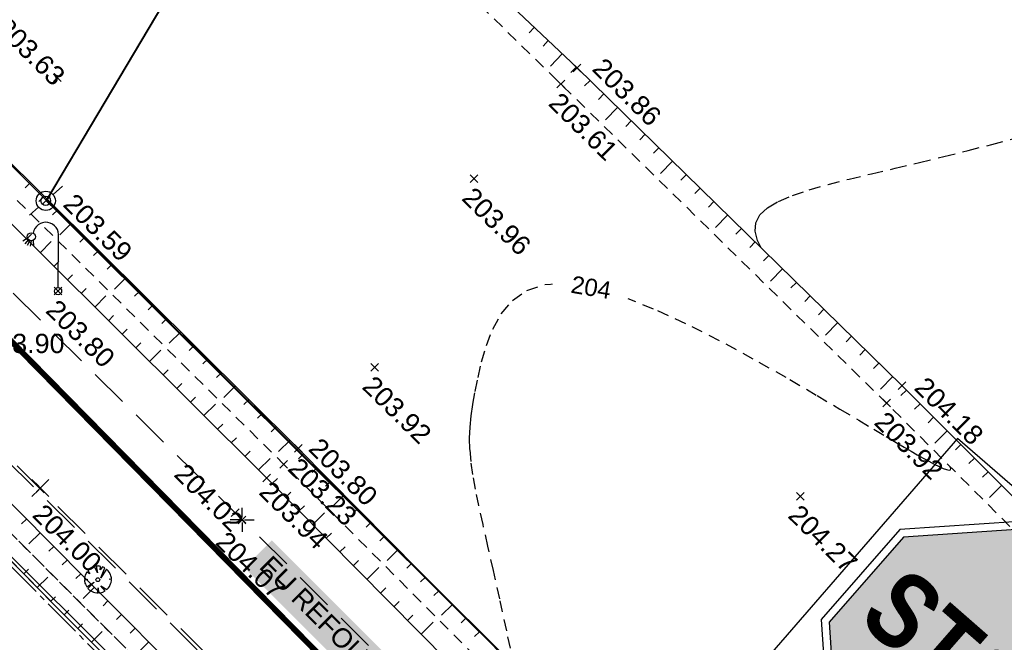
# Model space of a CAD drawing. Extents: x 1616800 to 1632437, y 2248456 to 2251974.
# Tile 12 of 256: x 1617771 to 1617822, y 2251326 to 2251358. Entities that reach past the tile are written whole.
import ezdxf
from ezdxf.enums import TextEntityAlignment as Align

# ---------------------------------------------------------------- set-up
doc = ezdxf.new("R2010")
doc.units = 0
doc.header["$LTSCALE"] = 2
doc.header["$PDMODE"] = 3
doc.header["$PDSIZE"] = 0.2
for name, pattern in [('Cadastre', [1.45, 1, -0.15, 0.15, -0.15]), ('CHEMIN', [1.5, 1, -0.5]), ('CONTINU', [0]), ('FOSSE', [0.5, 0.3, -0.2])]:
    doc.linetypes.add(name, pattern=pattern)
doc.layers.get('0').update_dxf_attribs({"linetype": 'CONTINUOUS'})
for name, color, linetype in [('01-PAP LOTS CONTOURS', 7, 'CONTINUOUS'), ('01-PAP- BORDURE CAN CS1 ET PANNEAU SIGNAL', 5, 'CONTINUOUS'), ('X-PTS TOPO-TEXTE TOPOALT', 8, 'CONTINUOUS'), ('X-PTS TOPO-TOPOPOINT', 8, 'CONTINUOUS'), ('Y - FDP TOPO-FOND _DE_PLAN', 251, 'CONTINUOUS'), ('Y - FDP TOPO-LIMITES_08441', 8, 'CONTINUOUS'), ('Y - FDP TOPO-LOT CONTOUR', 8, 'CONTINUOUS'), ('Y-FDP TOPO-CADASTRE', 11, 'Cadastre'), ('Y-FDP TOPO-CN_1_00', 8, 'FOSSE'), ('Y-FDP TOPO-CN_Cotation', 8, 'CONTINUOUS'), ('Y-FDP TOPO-CN_Cotation Cache des textes', 8, 'CONTINUOUS'), ('Y-FDP TOPO-TOP_AXE_FOSSE', 8, 'CONTINUOUS'), ('Y-FDP TOPO-TOP_BARBULE', 8, 'CONTINUOUS'), ('Y-FDP TOPO-TOP_BORNE', 8, 'CONTINUOUS'), ('Y-FDP TOPO-TOP_TALUS', 8, 'CONTINUOUS'), ('Y-FDP TOPO-TOP_VEGETATION_symb', 8, 'CONTINUOUS'), ('Y-FDP TOPO-TOP_VOIRIE', 8, 'CHEMIN'), ('Y-RESEAU EXISTANT FDP-TOP_ECLAIRAGE', 6, 'CONTINUOUS'), ('Y-RESEAU EXISTANT FDP-TOP_VANNE_RESEAU', 36, 'CONTINUOUS'), ('Y-RESEAU EXISTANT FDP-TOP_VANNE_SYMB', 36, 'CONTINUOUS')]:
    doc.layers.add(name, color=color, linetype=linetype)
doc.styles.add('Arial 1.5', font='arial.ttf', dxfattribs={"width": 0.99, "height": 0.75})
doc.styles.add('J2C-SIGNAL. VERT.1', font='ARIALN.TTF', dxfattribs={"height": 5})
doc.styles.get("Standard").update_dxf_attribs({"font": 'arial.ttf'})

# ---------------------------------------------------------------- blocks, each defined once
blk = doc.blocks.new('TCPOINT')
at = {"color": 0}
blk.add_point((0, 0), dxfattribs=at)
at = {"layer": 'X-PTS TOPO-TEXTE TOPOALT'}
blk.add_attdef('ALT', text='', height=0.75, dxfattribs=at).set_placement((0.25, -0.25), align=Align.TOP_LEFT)
blk = doc.blocks.new('TCPOINT_2')
at = {"color": 0}
blk.add_point((0, 0), dxfattribs=at)
at = {"layer": 'X-PTS TOPO-TEXTE TOPOALT'}
blk.add_attdef('ALT', (0.25, 0.25), '', height=0.75, dxfattribs=at)
blk = doc.blocks.new('L003')
at = {"color": 0}
for points in [[(-1.603583, 2.741753), (-1.846569, 2.573542)], [(-1.557039, 2.666871), (-1.745703, 2.444053)], [(-1.486771, 2.61895), (-1.61295, 2.356148)], [(-1.411328, 2.60293), (-1.464038, 2.314863)], [(-1.313678, 2.624415), (-1.28336, 2.326826)], [(0, 0.1875), (0, 2.8125)]]:
    blk.add_lwpolyline(points, dxfattribs=at)
for centre, radius in [((-1.40625, 2.8125), 0.209631), ((0, 0), 0.1875)]:
    blk.add_circle(centre, radius, dxfattribs=at)
blk.add_arc((-0.65625, 2.90625), 0.662913, 351.869898, 171.869898, dxfattribs=at)
blk = doc.blocks.new('remembrement')
at = {"color": 0}
for p, q in [((0.377, 0.329, -10), (0.864, 0.763, -10)), ((-0.837, -0.752, -10), (-0.37, -0.336, -10))]:
    blk.add_line(p, q, dxfattribs=at)
for radius in [0.5, 0.25]:
    blk.add_circle((0, 0), radius, dxfattribs=at)
blk = doc.blocks.new('arbre1')
at = {"linetype": 'CONTINU'}
for p, q in [((-0.462, 0.519), (-0.477, 0.503)), ((-0.447, 0.535), (-0.462, 0.519)), ((-0.356, 0.599), (-0.447, 0.535)), ((-0.294, 0.631), (-0.356, 0.599)), ((-0.125, 0.682), (-0.294, 0.631)), ((-0.075, 0.513), (-0.125, 0.682)), ((-0.049, 0.699), (-0.075, 0.513)), ((0.044, 0.701), (-0.049, 0.699)), ((0.075, 0.702), (0.044, 0.701)), ((0.153, 0.688), (0.075, 0.702)), ((0.293, 0.645), (0.153, 0.688)), ((0.24, 0.273), (0.356, 0.616)), ((0.434, 0.571), (0.24, 0.273)), ((0.356, 0.616), (0.293, 0.645)), ((0.482, 0.526), (0.434, 0.571)), ((0.498, 0.511), (0.482, 0.526)), ((-0.218, 0.045), (-0.682, 0.034)), ((-0.682, 0.034), (-0.68, -0.059)), ((-0.626, 0.283), (-0.669, 0.142)), ((-0.669, 0.142), (-0.218, 0.045)), ((-0.597, 0.345), (-0.626, 0.283)), ((-0.537, 0.44), (-0.597, 0.345)), ((-0.522, 0.455), (-0.537, 0.44)), ((-0.507, 0.471), (-0.522, 0.455)), ((-0.365, 0.366), (-0.507, 0.471)), ((-0.477, 0.503), (-0.365, 0.366)), ((0.186, -0.038), (0.691, 0.175)), ((0.709, 0.067), (0.186, -0.038)), ((0.457, 0.278), (0.593, 0.39)), ((0.642, 0.313), (0.457, 0.278)), ((0.513, 0.496), (0.498, 0.511)), ((0.498, 0.511), (0.498, 0.511)), ((0.529, 0.481), (0.513, 0.496)), ((0.593, 0.39), (0.529, 0.481)), ((0.691, 0.175), (0.642, 0.313)), ((0.712, -0.025), (0.709, 0.067)), ((-0.68, -0.059), (-0.679, -0.09)), ((-0.679, -0.09), (-0.662, -0.167)), ((-0.662, -0.167), (-0.612, -0.305)), ((-0.612, -0.305), (-0.58, -0.366)), ((-0.58, -0.366), (-0.516, -0.457)), ((-0.516, -0.457), (-0.5, -0.472)), ((-0.5, -0.472), (-0.484, -0.488)), ((-0.484, -0.488), (-0.287, -0.313)), ((-0.287, -0.313), (-0.452, -0.518)), ((-0.123, -0.68), (-0.101, -0.339)), ((-0.101, -0.339), (-0.015, -0.693)), ((0.506, -0.494), (0.442, -0.403)), ((0.442, -0.403), (0.537, -0.463)), ((0.476, -0.526), (0.491, -0.51)), ((0.491, -0.51), (0.506, -0.494)), ((0.537, -0.463), (0.552, -0.447)), ((0.552, -0.447), (0.567, -0.431)), ((0.567, -0.431), (0.626, -0.337)), ((0.626, -0.337), (0.656, -0.274)), ((0.656, -0.274), (0.699, -0.134)), ((0.699, -0.134), (0.712, -0.056)), ((0.712, -0.056), (0.712, -0.025)), ((-0.452, -0.518), (-0.436, -0.533)), ((-0.436, -0.533), (-0.421, -0.548)), ((-0.421, -0.548), (-0.326, -0.607)), ((-0.326, -0.607), (-0.264, -0.637)), ((-0.264, -0.637), (-0.123, -0.68)), ((-0.015, -0.693), (0.078, -0.691)), ((0.078, -0.691), (0.109, -0.69)), ((0.109, -0.69), (0.186, -0.672)), ((0.186, -0.672), (0.324, -0.623)), ((0.324, -0.623), (0.385, -0.59)), ((0.385, -0.59), (0.476, -0.526))]:
    blk.add_line(p, q, dxfattribs=at)
blk.add_circle((0, 0), 0.1, dxfattribs=at)
blk = doc.blocks.new('T007')
at = {"color": 0}
for p, q in [((0, 0.125), (0, 0.625)), ((-0.125, 0), (-0.625, 0)), ((0, 0), (0, 0)), ((0.125, 0), (0.625, 0)), ((0, -0.125), (0, -0.625))]:
    blk.add_line(p, q, dxfattribs=at)
blk = doc.blocks.new('zt_cache')
blk.add_wipeout([(0, 0), (1, 0), (1, 1), (0, 1)])
blk = doc.blocks.new('ab4')
blk.add_hatch(color=240).paths.add_polyline_path([(-0.1957, 0.9718), (-0.4724, 0.6951), (-0.4724, 0.3037), (-0.1957, 0.027), (0.1957, 0.027), (0.4724, 0.3037), (0.4724, 0.6951), (0.1957, 0.9718)])
at = {"color": 7}
blk.add_lwpolyline([(-0.2069, 0.9988), (-0.4994, 0.7063), (-0.4994, 0.2925), (-0.2069, 0), (0.2069, 0), (0.4994, 0.2925), (0.4994, 0.7063), (0.2069, 0.9988)], close=True, dxfattribs=at)
at = {"color": 240}
blk.add_lwpolyline([(-0.1957, 0.9718), (-0.4724, 0.6951), (-0.4724, 0.3037), (-0.1957, 0.027), (0.1957, 0.027), (0.4724, 0.3037), (0.4724, 0.6951), (0.1957, 0.9718)], close=True, dxfattribs=at)
at = {"color": 7, "true_color": 0xffffff, "insert": (0.0005, 0.6321), "char_height": 0.260141, "width": 0.811477, "attachment_point": 2, "style": 'J2C-SIGNAL. VERT.1'}
blk.add_mtext('{\\fArial Narrow|b1|i0|c0|p34;STOP}', dxfattribs=at)

msp = doc.modelspace()

# ---------------------------------------------------------------- linework, layer by layer
at = {"layer": '01-PAP- BORDURE CAN CS1 ET PANNEAU SIGNAL', "color": 7, "flags": 128}
msp.add_lwpolyline([(1617831.9567, 2251325.6532), (1617819.676, 2251336.2973), (1617805.9569, 2251320.4689), (1617818.2376, 2251309.8248)], close=True, dxfattribs=at)
at = {"layer": 'Y - FDP TOPO-FOND _DE_PLAN', "linetype": 'CONTINU', "flags": 128}
msp.add_lwpolyline([(1617710.5803, 2251389.7607), (1617791, 2251309.8131)], dxfattribs=at)
msp.add_lwpolyline([(1617710.5803, 2251389.7607), (1617791, 2251309.8131)], dxfattribs=at)
at = {"layer": 'Y - FDP TOPO-LIMITES_08441', "flags": 128}
msp.add_lwpolyline([(1617779.8858, 2251505.5659), (1617765.2998, 2251486.3484), (1617784.4214, 2251466.6456), (1617734.9687, 2251385.9272), (1617772.3567, 2251348.6685), (1617847.1771, 2251474.5826), (1617847.8922, 2251475.7862)], close=True, dxfattribs=at)
at = {"layer": 'Y-FDP TOPO-CADASTRE'}
msp.add_line((1617758.1601, 2251342.1198), (1617817.2451, 2251282.5057), dxfattribs=at)
at = {"layer": 'Y-FDP TOPO-CN_1_00', "linetype": 'FOSSE'}
for points in [[(1617809.4876, 2251346.1988), (1617809.2934, 2251346.593), (1617809.1732, 2251347.0691), (1617809.2055, 2251347.5111), (1617809.4126, 2251347.9165), (1617809.8099, 2251348.2845), (1617810.3846, 2251348.6203), (1617811.1168, 2251348.9307), (1617811.9866, 2251349.2225), (1617812.9743, 2251349.5027), (1617814.0598, 2251349.7779), (1617815.2234, 2251350.0551), (1617816.4452, 2251350.3411), (1617817.7044, 2251350.6406), (1617818.9767, 2251350.95), (1617820.2369, 2251351.2638), (1617821.4599, 2251351.5764), (1617822.6203, 2251351.8821)], [(1617796.6618, 2251324.4201), (1617796.2658, 2251326.3051), (1617795.9044, 2251327.9679), (1617795.5783, 2251329.429), (1617795.2885, 2251330.7089), (1617795.0359, 2251331.828), (1617794.8215, 2251332.8066), (1617794.646, 2251333.6653), (1617794.5104, 2251334.4244), (1617794.4153, 2251335.1046), (1617794.3596, 2251335.7273), (1617794.342, 2251336.314), (1617794.3612, 2251336.8865), (1617794.4158, 2251337.4663), (1617794.5044, 2251338.0751), (1617794.6257, 2251338.7345), (1617794.7783, 2251339.466), (1617794.9657, 2251340.2793), (1617795.2105, 2251341.136), (1617795.5398, 2251341.9856), (1617795.9812, 2251342.7776), (1617796.5618, 2251343.4615), (1617797.3091, 2251343.9869), (1617798.2503, 2251344.3033), (1617799.4128, 2251344.3602), (1617800.8092, 2251344.1251), (1617802.3928, 2251343.6362), (1617804.1021, 2251342.95), (1617805.8759, 2251342.1227), (1617807.6526, 2251341.2107), (1617809.3708, 2251340.27), (1617810.9692, 2251339.3571), (1617812.3862, 2251338.5283), (1617813.5758, 2251337.8275), (1617814.5522, 2251337.2504), (1617815.3453, 2251336.7802), (1617815.9845, 2251336.4003), (1617816.4996, 2251336.0939), (1617816.9202, 2251335.8443), (1617817.276, 2251335.635), (1617817.5965, 2251335.4491), (1617817.9053, 2251335.2737), (1617818.2015, 2251335.1102), (1617818.4782, 2251334.9637), (1617818.7282, 2251334.8395), (1617818.9445, 2251334.7425), (1617819.1202, 2251334.6781), (1617819.2483, 2251334.6512), (1617819.3217, 2251334.667), (1617819.3357, 2251334.7289), (1617819.2948, 2251334.8339), (1617819.2852, 2251334.8493)]]:
    msp.add_lwpolyline(points, dxfattribs=at)
at = {"layer": 'Y-FDP TOPO-TOP_BARBULE'}
for p, q in [((1617797.6986, 2251357.6619), (1617797.4367, 2251357.385)), ((1617798.4251, 2251356.9747), (1617798.1596, 2251356.6939)), ((1617799.1516, 2251356.2875), (1617798.5459, 2251355.6472)), ((1617799.8781, 2251355.6004), (1617799.6053, 2251355.3119)), ((1617800.5936, 2251354.9017), (1617800.3155, 2251354.6176)), ((1617801.3083, 2251354.2023), (1617801.0301, 2251353.918)), ((1617802.0231, 2251353.5029), (1617801.3967, 2251352.8628)), ((1617802.7378, 2251352.8036), (1617802.4592, 2251352.5189)), ((1617803.4526, 2251352.1042), (1617803.1738, 2251351.8193)), ((1617804.1673, 2251351.4048), (1617803.8884, 2251351.1197)), ((1617804.8821, 2251350.7054), (1617804.2541, 2251350.0636)), ((1617805.5968, 2251350.006), (1617805.3175, 2251349.7206)), ((1617771.5226, 2251349.592), (1617771.2548, 2251349.322)), ((1617806.3116, 2251349.3066), (1617806.0321, 2251349.021)), ((1617772.2325, 2251348.8876), (1617771.9649, 2251348.6179)), ((1617772.9423, 2251348.1832), (1617772.675, 2251347.9138)), ((1617807.0263, 2251348.6072), (1617806.7467, 2251348.3214)), ((1617807.7411, 2251347.9078), (1617807.1115, 2251347.2644)), ((1617773.6522, 2251347.4789), (1617773.0513, 2251346.8733)), ((1617808.4558, 2251347.2084), (1617808.1758, 2251346.9223)), ((1617771.3216, 2251346.6492), (1617771.5782, 2251346.9073)), ((1617774.362, 2251346.7745), (1617774.0952, 2251346.5056)), ((1617772.0308, 2251345.9441), (1617772.6092, 2251346.526)), ((1617809.1705, 2251346.509), (1617808.8904, 2251346.2227)), ((1617775.0719, 2251346.0702), (1617774.8053, 2251345.8015)), ((1617809.8853, 2251345.8096), (1617809.605, 2251345.5232)), ((1617772.74, 2251345.2391), (1617772.9975, 2251345.4982)), ((1617775.7817, 2251345.3658), (1617775.5155, 2251345.0974)), ((1617810.6, 2251345.1102), (1617809.9689, 2251344.4653)), ((1617773.4491, 2251344.5341), (1617773.7072, 2251344.7937)), ((1617776.4916, 2251344.6614), (1617775.893, 2251344.0582)), ((1617774.1583, 2251343.8291), (1617774.4169, 2251344.0891)), ((1617811.3148, 2251344.4109), (1617811.0341, 2251344.124)), ((1617774.8675, 2251343.124), (1617775.4503, 2251343.7102)), ((1617777.2014, 2251343.9571), (1617776.9357, 2251343.6892)), ((1617812.0295, 2251343.7115), (1617811.7487, 2251343.4244)), ((1617777.9113, 2251343.2527), (1617777.6458, 2251342.9851)), ((1617775.5767, 2251342.419), (1617775.8362, 2251342.68)), ((1617778.6211, 2251342.5484), (1617778.3559, 2251342.281)), ((1617812.7443, 2251343.0121), (1617812.4632, 2251342.7249)), ((1617813.459, 2251342.3127), (1617812.8263, 2251341.6661)), ((1617776.2859, 2251341.714), (1617776.5459, 2251341.9755)), ((1617779.331, 2251341.844), (1617778.7347, 2251341.2431)), ((1617814.1738, 2251341.6133), (1617813.8924, 2251341.3257)), ((1617776.9951, 2251341.009), (1617777.2555, 2251341.2709)), ((1617780.0408, 2251341.1396), (1617779.7761, 2251340.8728)), ((1617777.7043, 2251340.3039), (1617778.2913, 2251340.8945)), ((1617814.8885, 2251340.9139), (1617814.607, 2251340.6262)), ((1617780.7507, 2251340.4353), (1617780.4862, 2251340.1687)), ((1617815.6033, 2251340.2145), (1617815.3215, 2251339.9266)), ((1617778.4135, 2251339.5989), (1617778.6749, 2251339.8619)), ((1617781.4605, 2251339.7309), (1617781.1963, 2251339.4646)), ((1617816.318, 2251339.5151), (1617815.6837, 2251338.8669)), ((1617779.1227, 2251338.8939), (1617779.3845, 2251339.1573)), ((1617782.1704, 2251339.0265), (1617781.5765, 2251338.428)), ((1617779.8319, 2251338.1889), (1617780.0942, 2251338.4528)), ((1617817.0301, 2251338.8131), (1617816.7451, 2251338.5283)), ((1617780.541, 2251337.4839), (1617781.1324, 2251338.0787)), ((1617782.8802, 2251338.3222), (1617782.6165, 2251338.0564)), ((1617817.7369, 2251338.1057), (1617817.452, 2251337.821)), ((1617783.5901, 2251337.6178), (1617783.3266, 2251337.3523)), ((1617781.2502, 2251336.7788), (1617781.5135, 2251337.0437)), ((1617784.2999, 2251336.9135), (1617784.0367, 2251336.6482)), ((1617818.4437, 2251337.3982), (1617818.1589, 2251337.1137)), ((1617819.1505, 2251336.6908), (1617818.51, 2251336.0509)), ((1617781.9594, 2251336.0738), (1617782.2232, 2251336.3391)), ((1617785.0098, 2251336.2091), (1617784.4182, 2251335.6129)), ((1617819.8572, 2251335.9833), (1617819.5727, 2251335.6991)), ((1617782.6686, 2251335.3688), (1617782.9329, 2251335.6346)), ((1617785.7168, 2251335.5019), (1617785.4518, 2251335.2403)), ((1617783.3778, 2251334.6638), (1617783.9735, 2251335.2629)), ((1617820.564, 2251335.2759), (1617820.2797, 2251334.9918)), ((1617786.4194, 2251334.7904), (1617786.1556, 2251334.5299)), ((1617821.2708, 2251334.5684), (1617820.9866, 2251334.2845)), ((1617784.0844, 2251333.9561), (1617784.3524, 2251334.221)), ((1617787.1221, 2251334.0788), (1617786.8594, 2251333.8194)), ((1617821.9776, 2251333.861), (1617821.3384, 2251333.2224)), ((1617784.7873, 2251333.2449), (1617785.0563, 2251333.5107)), ((1617787.8247, 2251333.3673), (1617787.2362, 2251332.7861)), ((1617785.4902, 2251332.5336), (1617785.7603, 2251332.8005)), ((1617786.1931, 2251331.8223), (1617786.8032, 2251332.4251)), ((1617788.5274, 2251332.6557), (1617788.2669, 2251332.3986)), ((1617771.3261, 2251332.1117), (1617771.0658, 2251331.8538)), ((1617789.23, 2251331.9442), (1617788.9707, 2251331.6881)), ((1617772.03, 2251331.4014), (1617771.4459, 2251330.8225)), ((1617786.896, 2251331.111), (1617787.1682, 2251331.38)), ((1617789.9327, 2251331.2327), (1617789.6745, 2251330.9777)), ((1617772.734, 2251330.6912), (1617772.475, 2251330.4345)), ((1617787.5989, 2251330.3997), (1617787.8722, 2251330.6697)), ((1617790.6353, 2251330.5211), (1617790.057, 2251329.95)), ((1617773.4379, 2251329.9809), (1617773.1795, 2251329.7248)), ((1617788.3019, 2251329.6884), (1617788.5761, 2251329.9595)), ((1617791.338, 2251329.8096), (1617791.0821, 2251329.5569)), ((1617771.1788, 2251329.2622), (1617771.4205, 2251329.4996)), ((1617774.1419, 2251329.2707), (1617773.8841, 2251329.0152)), ((1617789.0048, 2251328.9772), (1617789.6242, 2251329.5893)), ((1617771.8794, 2251328.5487), (1617772.4271, 2251329.0865)), ((1617792.0406, 2251329.098), (1617791.7858, 2251328.8464)), ((1617774.847, 2251328.5616), (1617774.2699, 2251327.9865)), ((1617789.7077, 2251328.2659), (1617789.984, 2251328.539)), ((1617792.7433, 2251328.3865), (1617792.4896, 2251328.136)), ((1617772.5801, 2251327.8352), (1617772.8252, 2251328.0759)), ((1617775.5529, 2251327.8533), (1617775.2971, 2251327.5984)), ((1617790.4106, 2251327.5546), (1617790.688, 2251327.8287)), ((1617773.2833, 2251327.1242), (1617773.5273, 2251327.3684)), ((1617793.4459, 2251327.6749), (1617792.8778, 2251327.1139)), ((1617776.2588, 2251327.145), (1617776.0037, 2251326.8907)), ((1617791.1135, 2251326.8433), (1617791.3919, 2251327.1185)), ((1617791.8164, 2251326.132), (1617792.4452, 2251326.7534)), ((1617794.1486, 2251326.9634), (1617793.8972, 2251326.7152)), ((1617773.9906, 2251326.4173), (1617774.2349, 2251326.6617)), ((1617774.6979, 2251325.7103), (1617775.248, 2251326.2607)), ((1617776.9647, 2251326.4367), (1617776.7103, 2251326.1831)), ((1617794.8512, 2251326.2519), (1617794.601, 2251326.0047)), ((1617777.6706, 2251325.7283), (1617777.0997, 2251325.1594))]:
    msp.add_line(p, q, dxfattribs=at)
at = {"layer": 'Y-FDP TOPO-TOP_TALUS', "linetype": 'Continuous', "flags": 128}
for points in [[(1617723.8763, 2251376.7105), (1617740.6272, 2251359.8726), (1617740.6272, 2251359.8726), (1617757.0131, 2251343.6875), (1617757.0131, 2251343.6875), (1617772.755, 2251327.6571)], [(1617762.3028, 2251341.2156), (1617762.3028, 2251341.2156), (1617774.4088, 2251329.0014), (1617791.6042, 2251311.7466), (1617807.8236, 2251295.3302), (1617820.136, 2251282.792)], [(1617772.755, 2251327.6571), (1617773.0114, 2251327.396), (1617790.2702, 2251310.1456), (1617799.2058, 2251301.046)]]:
    msp.add_lwpolyline(points, dxfattribs=at)

# ---------------------------------------------------------------- block references
at = {"layer": '01-PAP- BORDURE CAN CS1 ET PANNEAU SIGNAL', "lineweight": 0, "xscale": 15.00134620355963, "yscale": 15.00134620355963, "zscale": 15.00134620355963, "rotation": 318.8279158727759}
msp.add_blockref('ab4', (1617815.3469, 2251318.6583), dxfattribs=at)
at = {"layer": 'X-PTS TOPO-TOPOPOINT'}
ref = msp.add_blockref('TCPOINT', (1617772.9213, 2251355.0429, 203.63), dxfattribs=dict(at, rotation=315.4245989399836))
ref.add_attrib('ALT', '203.63', dxfattribs={"layer": 'X-PTS TOPO-TEXTE TOPOALT', "height": 1, "rotation": 315.4246}).set_placement((1617770.3769, 2251358.2626, 203.63), align=Align.TOP_LEFT)
ref = msp.add_blockref('TCPOINT', (1617799.9252, 2251355.5575, 203.86), dxfattribs=dict(at, rotation=315.4245941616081))
ref.add_attrib('ALT', '203.86', dxfattribs={"layer": 'X-PTS TOPO-TEXTE TOPOALT', "height": 1, "rotation": 315.42459}).set_placement((1617801.347, 2251356.1609, 203.86), align=Align.TOP_LEFT)
ref = msp.add_blockref('TCPOINT', (1617799.0787, 2251354.718, 203.61), dxfattribs=dict(at, rotation=315.424594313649))
ref.add_attrib('ALT', '203.61', dxfattribs={"layer": 'X-PTS TOPO-TEXTE TOPOALT', "height": 1, "rotation": 315.42459}).set_placement((1617799.0813, 2251354.3644, 203.61), align=Align.TOP_LEFT)
ref = msp.add_blockref('TCPOINT', (1617794.5736, 2251349.7946, 203.96), dxfattribs=dict(at, rotation=315.424595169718))
ref.add_attrib('ALT', '203.96', dxfattribs={"layer": 'X-PTS TOPO-TEXTE TOPOALT', "height": 1, "rotation": 315.4246}).set_placement((1617794.5762, 2251349.4411, 203.96), align=Align.TOP_LEFT)
ref = msp.add_blockref('TCPOINT', (1617772.3567, 2251348.6685, 203.59), dxfattribs=dict(at, rotation=315.4245989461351))
ref.add_attrib('ALT', '203.59', dxfattribs={"layer": 'X-PTS TOPO-TEXTE TOPOALT', "height": 1, "rotation": 315.4246}).set_placement((1617773.8617, 2251349.1162, 203.59), align=Align.TOP_LEFT)
ref = msp.add_blockref('TCPOINT', (1617772.9578, 2251343.9573, 203.8), dxfattribs=dict(at, rotation=315.4245989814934))
ref.add_attrib('ALT', '203.80', dxfattribs={"layer": 'X-PTS TOPO-TEXTE TOPOALT', "height": 1, "rotation": 315.4246}).set_placement((1617772.9604, 2251343.6038, 203.8), align=Align.TOP_LEFT)
ref = msp.add_blockref('TCPOINT', (1617768.7736, 2251341.986, 203.9), dxfattribs=at)
ref.add_attrib('ALT', '203.90', dxfattribs={"layer": 'X-PTS TOPO-TEXTE TOPOALT', "height": 1, "rotation": 0}).set_placement((1617769.0236, 2251341.736, 203.9), align=Align.TOP_LEFT)
ref = msp.add_blockref('TCPOINT', (1617789.4018, 2251339.9963, 203.92), dxfattribs=dict(at, rotation=315.4245961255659))
ref.add_attrib('ALT', '203.92', dxfattribs={"layer": 'X-PTS TOPO-TEXTE TOPOALT', "height": 1, "rotation": 315.4246}).set_placement((1617789.4044, 2251339.6428, 203.92), align=Align.TOP_LEFT)
ref = msp.add_blockref('TCPOINT', (1617816.8014, 2251339.0438, 204.18), dxfattribs=dict(at, rotation=315.4245914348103))
ref.add_attrib('ALT', '204.18', dxfattribs={"layer": 'X-PTS TOPO-TEXTE TOPOALT', "height": 1, "rotation": 315.42459}).set_placement((1617818.0814, 2251339.5831, 204.18), align=Align.TOP_LEFT)
ref = msp.add_blockref('TCPOINT', (1617815.9974, 2251338.1379, 203.92), dxfattribs=dict(at, rotation=315.424591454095))
ref.add_attrib('ALT', '203.92', dxfattribs={"layer": 'X-PTS TOPO-TEXTE TOPOALT', "height": 1, "rotation": 315.42459}).set_placement((1617816, 2251337.7844, 203.92), align=Align.TOP_LEFT)
ref = msp.add_blockref('TCPOINT', (1617785.4412, 2251335.7828, 203.8), dxfattribs=dict(at, rotation=315.4245967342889))
ref.add_attrib('ALT', '203.80', dxfattribs={"layer": 'X-PTS TOPO-TEXTE TOPOALT', "height": 1, "rotation": 315.4246}).set_placement((1617786.6069, 2251336.4161, 203.8), align=Align.TOP_LEFT)
ref = msp.add_blockref('TCPOINT_2', (1617782.1603, 2251332.439, 204.02), dxfattribs=dict(at, rotation=315.4245973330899))
ref.add_attrib('ALT', '204.02', (1617778.9254, 2251334.3725, 204.02), dxfattribs={"layer": 'X-PTS TOPO-TEXTE TOPOALT', "height": 1, "rotation": 315.4246})
ref = msp.add_blockref('TCPOINT', (1617784.6808, 2251334.9606, 203.23), dxfattribs=dict(at, rotation=315.42459692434))
ref.add_attrib('ALT', '203.23', dxfattribs={"layer": 'X-PTS TOPO-TEXTE TOPOALT', "height": 1, "rotation": 315.4246}).set_placement((1617785.535, 2251335.3864, 203.23), align=Align.TOP_LEFT)
ref = msp.add_blockref('TCPOINT_2', (1617783.7943, 2251334.2514, 203.94), dxfattribs=dict(at, rotation=315.4245969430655))
ref.add_attrib('ALT', '203.94', (1617783.3364, 2251333.4482, 203.94), dxfattribs={"layer": 'X-PTS TOPO-TEXTE TOPOALT', "height": 1, "rotation": 315.4246})
ref = msp.add_blockref('TCPOINT', (1617772.0438, 2251333.7241, 204), dxfattribs=dict(at, rotation=315.4245989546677))
ref.add_attrib('ALT', '204.00', dxfattribs={"layer": 'X-PTS TOPO-TEXTE TOPOALT', "height": 1, "rotation": 315.4246}).set_placement((1617772.2692, 2251332.9772, 204), align=Align.TOP_LEFT)
ref = msp.add_blockref('TCPOINT', (1617811.5249, 2251333.2983, 204.27), dxfattribs=dict(at, rotation=315.4245924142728))
ref.add_attrib('ALT', '204.27', dxfattribs={"layer": 'X-PTS TOPO-TEXTE TOPOALT', "height": 1, "rotation": 315.42459}).set_placement((1617811.5276, 2251332.9448, 204.27), align=Align.TOP_LEFT)
ref = msp.add_blockref('TCPOINT', (1617782.5229, 2251332.0633, 204.07), dxfattribs=dict(at, rotation=315.9))
ref.add_attrib('ALT', '204.07', dxfattribs={"layer": 'X-PTS TOPO-TEXTE TOPOALT', "height": 1, "rotation": 315.9}).set_placement((1617781.7726, 2251331.5534, 204.07), align=Align.TOP_LEFT)
at = {"layer": 'Y-FDP TOPO-TOP_BORNE', "xscale": 1.000005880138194, "yscale": 1.000005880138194, "rotation": 359.5576933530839}
msp.add_blockref('remembrement', (1617772.322, 2251348.6474, 212.167), dxfattribs=at)
at = {"layer": 'Y-FDP TOPO-TOP_BORNE', "rotation": 44.63504673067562}
msp.add_blockref('T007', (1617772.0421, 2251333.7241), dxfattribs=at)
msp.add_blockref('T007', (1617772.0421, 2251333.7241), dxfattribs=at)
msp.add_blockref('T007', (1617772.0421, 2251333.7241), dxfattribs=at)
at = {"layer": 'Y-FDP TOPO-TOP_BORNE'}
msp.add_blockref('T007', (1617782.5229, 2251332.0633, 201.34), dxfattribs=at)
at = {"layer": 'Y-FDP TOPO-TOP_VEGETATION_symb', "xscale": 0.9999976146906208, "yscale": 0.9999976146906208, "rotation": 44.63504628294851}
msp.add_blockref('arbre1', (1617775.0244, 2251328.9566), dxfattribs=at)
at = {"layer": 'Y-RESEAU EXISTANT FDP-TOP_ECLAIRAGE', "rotation": 359.5576931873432}
msp.add_blockref('L003', (1617772.9578, 2251343.9573, 212.38), dxfattribs=at)

# ---------------------------------------------------------------- texts
at = {"layer": 'Y-RESEAU EXISTANT FDP-TOP_VANNE_SYMB', "color": 33, "insert": (1617784.0649, 2251330.2919), "char_height": 1, "attachment_point": 1, "rotation": 314.97833, "bg_fill": 1, "box_fill_scale": 1.5, "bg_fill_color": 255, "bg_fill_transparency": 0}
msp.add_mtext_dynamic_manual_height_columns('EU REFOULEMENTØ160 ==>', width=19.638857, gutter_width=12.5, heights=[0], dxfattribs=at)

# ---------------------------------------------------------------- next in the draw order: block references
at = {"layer": 'Y-FDP TOPO-CN_Cotation Cache des textes', "xscale": 3.980135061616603, "yscale": 2.919031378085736, "rotation": 350.439739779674}
msp.add_blockref('zt_cache', (1617798.4353, 2251343.0389), dxfattribs=at)

# ---------------------------------------------------------------- next in the draw order: linework, layer by layer
at = {"layer": '01-PAP LOTS CONTOURS', "const_width": 0.1, "flags": 128}
msp.add_lwpolyline([(1617847.8922, 2251475.7862), (1617956.6559, 2251428.8657), (1617892.6661, 2251361.0323), (1617834.6962, 2251301.1265), (1617823.5125, 2251297.7306), (1617772.3567, 2251348.6685), (1617822.4365, 2251432.9471)], close=True, dxfattribs=at)
at = {"layer": 'Y - FDP TOPO-FOND _DE_PLAN', "linetype": 'CONTINU', "flags": 128}
msp.add_lwpolyline([(1617710.5803, 2251389.7607), (1617791, 2251309.8131), (1617817.6041, 2251283.4019), (1617817.7331, 2251274.8106), (1617772.4631, 2251227.0356)], dxfattribs=at)
at = {"layer": 'Y - FDP TOPO-LOT CONTOUR', "flags": 128}
msp.add_lwpolyline([(1617822.4365, 2251432.9471), (1617772.3567, 2251348.6685), (1617826.4283, 2251294.8169), (1617840.4495, 2251294.9641), (1617903.8303, 2251360.7956)], close=True, dxfattribs=at)
at = {"layer": 'Y-FDP TOPO-TOP_AXE_FOSSE', "linetype": 'FOSSE', "flags": 128}
for points in [[(1617717.1396, 2251384.6594), (1617724.6302, 2251377.0712), (1617741.4056, 2251360.4357), (1617757.7003, 2251344.232), (1617773.6936, 2251328.1778), (1617790.9338, 2251310.9796), (1617806.9244, 2251294.5893), (1617819.4943, 2251282.3391)], [(1617784.1628, 2251369.2815), (1617799.077, 2251354.718), (1617815.9957, 2251338.1379), (1617833.418, 2251320.72), (1617848.2243, 2251305.6493), (1617850.7342, 2251303.5559)], [(1617831.5178, 2251288.2968), (1617816.4611, 2251303.3084), (1617800.4864, 2251319.1052), (1617784.6791, 2251334.9606), (1617768.9586, 2251350.5254)], [(1617757.7003, 2251344.232), (1617757.7003, 2251344.232), (1617773.6936, 2251328.1778), (1617790.9338, 2251310.9796), (1617806.9244, 2251294.5893), (1617819.4943, 2251282.3391)]]:
    msp.add_lwpolyline(points, dxfattribs=at)
at = {"layer": 'Y-FDP TOPO-TOP_TALUS', "linetype": 'Continuous', "flags": 128}
for points in [[(1617718.2882, 2251385.1386), (1617725.1933, 2251378.2419), (1617742.4844, 2251361.2264), (1617758.7585, 2251344.7917), (1617774.4088, 2251329.0014), (1617791.6042, 2251311.7466), (1617807.8236, 2251295.3302), (1617820.136, 2251282.792)], [(1617723.8763, 2251376.7105), (1617740.6272, 2251359.8726), (1617740.6272, 2251359.8726), (1617757.0131, 2251343.6875), (1617757.0131, 2251343.6875), (1617773.0114, 2251327.396), (1617790.2702, 2251310.1456), (1617806.3655, 2251293.7547), (1617817.3748, 2251282.3749)], [(1617784.6216, 2251370.0309), (1617799.9235, 2251355.5574), (1617816.7997, 2251339.0437), (1617834.2705, 2251321.5564), (1617848.943, 2251306.5138), (1617850.7342, 2251303.5559)], [(1617833.1168, 2251288.1505), (1617817.2661, 2251303.9612), (1617801.1483, 2251319.8751), (1617785.4395, 2251335.7827), (1617769.7649, 2251351.3362)], [(1617831.6047, 2251286.7261), (1617815.5196, 2251302.6007), (1617799.5968, 2251318.259), (1617783.7926, 2251334.2514), (1617768.2184, 2251349.734)]]:
    msp.add_lwpolyline(points, dxfattribs=at)
at = {"layer": 'Y-FDP TOPO-TOP_TALUS', "flags": 128}
msp.add_lwpolyline([(1617723.8763, 2251376.7105), (1617740.6272, 2251359.8726), (1617757.0131, 2251343.6875), (1617762.2803, 2251338.3238), (1617773.0114, 2251327.396), (1617790.2702, 2251310.1456), (1617806.3655, 2251293.7547), (1617817.3748, 2251282.3749)], dxfattribs=at)
at = {"layer": 'Y-FDP TOPO-TOP_VOIRIE', "linetype": 'CHEMIN', "flags": 128}
for points in [[(1617840.0945, 2251274.7273), (1617831.8938, 2251282.9738), (1617822.487, 2251292.3846), (1617814.0101, 2251300.9903), (1617798.0551, 2251316.6239), (1617782.1585, 2251332.439), (1617766.5292, 2251347.898)], [(1617820.4165, 2251284.1544), (1617817.6879, 2251287.9796), (1617793.7568, 2251312.0579), (1617761.9707, 2251343.7001)]]:
    msp.add_lwpolyline(points, dxfattribs=at)
at = {"layer": 'Y-FDP TOPO-TOP_VOIRIE', "flags": 128}
msp.add_lwpolyline([(1617759.6128, 2251345.7432), (1617775.7503, 2251329.7562), (1617793.0031, 2251312.4798), (1617809.1343, 2251296.4507)], dxfattribs=at)
at = {"layer": 'Y-RESEAU EXISTANT FDP-TOP_VANNE_RESEAU', "flags": 128}
msp.add_lwpolyline([(1617531.7397, 2251554.5638), (1617545.3922, 2251558.6828), (1617584.4612, 2251519.5094), (1617639.3054, 2251464.659), (1617689.4754, 2251421.7936), (1617729.5297, 2251381.58), (1617769.3583, 2251342.5457), (1617821.0213, 2251289.6944), (1617818.7444, 2251268.035)], dxfattribs=at)
at = {"layer": 'Y-RESEAU EXISTANT FDP-TOP_VANNE_SYMB', "color": 33, "const_width": 0.3, "flags": 128}
msp.add_lwpolyline([(1617531.7397, 2251554.5638), (1617545.3922, 2251558.6828), (1617639.3054, 2251464.659), (1617689.4754, 2251421.7936), (1617729.5297, 2251381.58), (1617769.3583, 2251342.5457), (1617821.5345, 2251289.4232, -0.2353497), (1617821.8101, 2251288.5749), (1617818.7444, 2251268.035)], format="xyb", dxfattribs=at)

# ---------------------------------------------------------------- next in the draw order: texts
at = {"layer": 'Y-FDP TOPO-CN_Cotation', "style": 'Arial 1.5', "oblique": 0, "width": 0.99}
msp.add_text('204', height=0.9, rotation=350.43974, dxfattribs=at).set_placement((1617800.6527, 2251344.1514, 204), align=Align.MIDDLE_CENTER)

doc.saveas('drawing.dxf')
